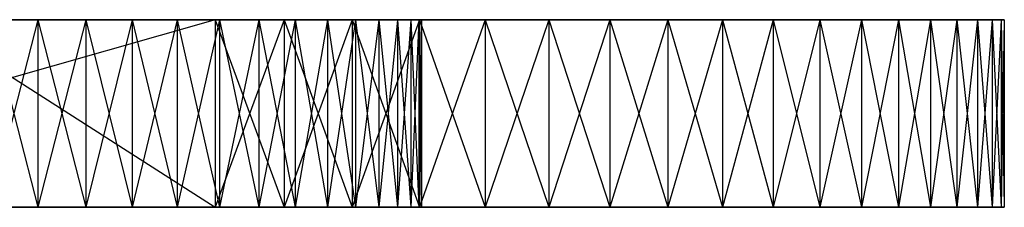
# Model space of a CAD drawing. Extents: x -0.31 to 2.17, y -0.31 to 0.31.
# Tile 14 of 14: x 0.85 to 2.17, y -0.12 to 0.12. Entities that reach past the tile are written whole.
import ezdxf

# ---------------------------------------------------------------- set-up
doc = ezdxf.new("R2010")
doc.units = 0
doc.header["$MEASUREMENT"] = 0
doc.linetypes.add('solid', pattern=[0])
doc.layers.add('1', color=7, linetype='solid')

msp = doc.modelspace()

# ---------------------------------------------------------------- linework, layer by layer
at = {"layer": '1', "color": 3, "linetype": 'solid'}
for p, q in [((1.115, 0.125, 1.05), (0.240117, -0.125, 1.05)), ((0.240117, 0.125, 1.05), (1.115, 0.125, 1.05)), ((0.725, 0.125, -1.05), (1.115, 0.125, -1.05)), ((0.725, 0.125, -1.05), (1.115, -0.125, -1.05)), ((1.115, 0.125, -1.05), (0.815, 0.125, -0.575)), ((1.115, 0.125, 1.05), (0.815, 0.125, 0.575)), ((0.815, 0.125, 0.575), (0.87938, 0.125, 0.571385)), ((0.87938, -0.125, 0.571385), (0.815, 0.125, 0.575)), ((0.87938, 0.125, -0.571385), (0.815, 0.125, -0.575)), ((0.815, -0.125, -0.575), (0.87938, 0.125, -0.571385)), ((0.87938, 0.125, -0.571385), (1.115, 0.125, -1.05)), ((1.115, 0.125, 1.05), (0.87938, 0.125, 0.571385)), ((0.87938, -0.125, 0.571385), (0.87938, 0.125, 0.571385)), ((0.87938, 0.125, 0.571385), (0.94295, 0.125, 0.560584)), ((0.94295, -0.125, 0.560584), (0.87938, 0.125, 0.571385)), ((0.94295, 0.125, -0.560584), (0.87938, 0.125, -0.571385)), ((0.87938, -0.125, -0.571385), (0.94295, 0.125, -0.560584)), ((0.87938, -0.125, -0.571385), (0.87938, 0.125, -0.571385)), ((0.94295, 0.125, -0.560584), (1.206514, 0.125, -1.046004)), ((0.94295, 0.125, -0.560584), (1.115, 0.125, -1.05)), ((0.94295, 0.125, 0.560584), (1.115, 0.125, 1.05)), ((0.94295, -0.125, 0.560584), (0.94295, 0.125, 0.560584)), ((0.94295, 0.125, 0.560584), (1.00491, 0.125, 0.542733)), ((1.00491, -0.125, 0.542733), (0.94295, 0.125, 0.560584)), ((1.00491, 0.125, -0.542733), (0.94295, 0.125, -0.560584)), ((0.94295, -0.125, -0.560584), (1.00491, 0.125, -0.542733)), ((0.94295, -0.125, -0.560584), (0.94295, 0.125, -0.560584)), ((1.00491, 0.125, -0.542733), (1.297331, 0.125, -1.034048)), ((1.00491, 0.125, -0.542733), (1.206514, 0.125, -1.046004)), ((1.206514, 0.125, 1.046004), (1.00491, 0.125, 0.542733)), ((1.115, 0.125, 1.05), (1.00491, 0.125, 0.542733)), ((1.00491, -0.125, 0.542733), (1.00491, 0.125, 0.542733)), ((1.00491, 0.125, 0.542733), (1.064483, 0.125, 0.518057)), ((1.064483, -0.125, 0.518057), (1.00491, 0.125, 0.542733)), ((1.064483, 0.125, -0.518057), (1.00491, 0.125, -0.542733)), ((1.00491, -0.125, -0.542733), (1.064483, 0.125, -0.518057)), ((1.00491, -0.125, -0.542733), (1.00491, 0.125, -0.542733)), ((1.064483, 0.125, -0.518057), (1.38676, 0.125, -1.014222)), ((1.064483, 0.125, -0.518057), (1.297331, 0.125, -1.034048)), ((1.38676, 0.125, 1.014222), (1.064483, 0.125, 0.518057)), ((1.297331, 0.125, 1.034048), (1.064483, 0.125, 0.518057)), ((1.206514, 0.125, 1.046004), (1.064483, 0.125, 0.518057)), ((1.064483, -0.125, 0.518057), (1.064483, 0.125, 0.518057)), ((1.064483, 0.125, 0.518057), (1.120918, 0.125, 0.486866)), ((1.120918, -0.125, 0.486866), (1.064483, 0.125, 0.518057)), ((1.120918, 0.125, -0.486866), (1.064483, 0.125, -0.518057)), ((1.064483, -0.125, -0.518057), (1.120918, 0.125, -0.486866)), ((1.064483, -0.125, -0.518057), (1.064483, 0.125, -0.518057)), ((1.115, 0.125, 1.05), (1.115, -0.125, 1.05)), ((1.206514, 0.125, 1.046004), (1.115, 0.125, 1.05)), ((1.206514, 0.125, 1.046004), (1.115, -0.125, 1.05)), ((1.115, 0.125, -1.05), (1.206514, 0.125, -1.046004)), ((1.115, 0.125, -1.05), (1.206514, -0.125, -1.046004)), ((1.115, 0.125, -1.05), (1.115, -0.125, -1.05)), ((1.38676, 0.125, -1.014222), (1.120918, 0.125, -0.486866)), ((1.474121, 0.125, -0.986677), (1.120918, 0.125, -0.486866)), ((1.558749, 0.125, -0.951623), (1.120918, 0.125, -0.486866)), ((1.474121, 0.125, 0.986677), (1.120918, 0.125, 0.486866)), ((1.38676, 0.125, 1.014222), (1.120918, 0.125, 0.486866)), ((1.120918, -0.125, 0.486866), (1.120918, 0.125, 0.486866)), ((1.120918, 0.125, 0.486866), (1.173507, 0.125, 0.449553)), ((1.173507, -0.125, 0.449553), (1.120918, 0.125, 0.486866)), ((1.173507, 0.125, -0.449553), (1.120918, 0.125, -0.486866)), ((1.120918, -0.125, -0.486866), (1.173507, 0.125, -0.449553)), ((1.120918, -0.125, -0.486866), (1.120918, 0.125, -0.486866)), ((1.558749, 0.125, -0.951623), (1.173507, 0.125, -0.449553)), ((1.64, 0.125, -0.909327), (1.173507, 0.125, -0.449553)), ((1.64, 0.125, 0.909327), (1.173507, 0.125, 0.449553)), ((1.558749, 0.125, 0.951623), (1.173507, 0.125, 0.449553)), ((1.474121, 0.125, 0.986677), (1.173507, 0.125, 0.449553)), ((1.173507, -0.125, 0.449553), (1.173507, 0.125, 0.449553)), ((1.173507, 0.125, 0.449553), (1.221586, 0.125, 0.406586)), ((1.221586, -0.125, 0.406586), (1.173507, 0.125, 0.449553)), ((1.221586, 0.125, -0.406586), (1.173507, 0.125, -0.449553)), ((1.173507, -0.125, -0.449553), (1.221586, 0.125, -0.406586)), ((1.173507, -0.125, -0.449553), (1.173507, 0.125, -0.449553)), ((1.206514, 0.125, 1.046004), (1.206514, -0.125, 1.046004)), ((1.297331, 0.125, 1.034048), (1.206514, 0.125, 1.046004)), ((1.297331, 0.125, 1.034048), (1.206514, -0.125, 1.046004)), ((1.206514, 0.125, -1.046004), (1.297331, 0.125, -1.034048)), ((1.206514, 0.125, -1.046004), (1.297331, -0.125, -1.034048)), ((1.206514, 0.125, -1.046004), (1.206514, -0.125, -1.046004)), ((1.64, 0.125, -0.909327), (1.221586, 0.125, -0.406586)), ((1.717255, 0.125, -0.86011), (1.221586, 0.125, -0.406586)), ((1.789927, 0.125, -0.804347), (1.221586, 0.125, -0.406586)), ((1.717255, 0.125, 0.86011), (1.221586, 0.125, 0.406586)), ((1.64, 0.125, 0.909327), (1.221586, 0.125, 0.406586)), ((1.221586, -0.125, 0.406586), (1.221586, 0.125, 0.406586)), ((1.221586, 0.125, 0.406586), (1.264553, 0.125, 0.358507)), ((1.264553, -0.125, 0.358507), (1.221586, 0.125, 0.406586)), ((1.264553, 0.125, -0.358507), (1.221586, 0.125, -0.406586)), ((1.221586, -0.125, -0.406586), (1.264553, 0.125, -0.358507)), ((1.221586, -0.125, -0.406586), (1.221586, 0.125, -0.406586)), ((1.789927, 0.125, -0.804347), (1.264553, 0.125, -0.358507)), ((1.857462, 0.125, -0.742462), (1.264553, 0.125, -0.358507)), ((1.857462, 0.125, 0.742462), (1.264553, 0.125, 0.358507)), ((1.789927, 0.125, 0.804347), (1.264553, 0.125, 0.358507)), ((1.717255, 0.125, 0.86011), (1.264553, 0.125, 0.358507)), ((1.264553, -0.125, 0.358507), (1.264553, 0.125, 0.358507)), ((1.264553, 0.125, 0.358507), (1.301866, 0.125, 0.305918)), ((1.301866, -0.125, 0.305918), (1.264553, 0.125, 0.358507)), ((1.301866, 0.125, -0.305918), (1.264553, 0.125, -0.358507)), ((1.264553, -0.125, -0.358507), (1.301866, 0.125, -0.305918)), ((1.264553, -0.125, -0.358507), (1.264553, 0.125, -0.358507)), ((1.297331, 0.125, 1.034048), (1.297331, -0.125, 1.034048)), ((1.38676, 0.125, 1.014222), (1.297331, 0.125, 1.034048)), ((1.38676, 0.125, 1.014222), (1.297331, -0.125, 1.034048)), ((1.297331, 0.125, -1.034048), (1.38676, 0.125, -1.014222)), ((1.297331, 0.125, -1.034048), (1.38676, -0.125, -1.014222)), ((1.297331, 0.125, -1.034048), (1.297331, -0.125, -1.034048)), ((1.857462, 0.125, -0.742462), (1.301866, 0.125, -0.305918)), ((1.301866, 0.125, -0.305918), (1.97511, 0.125, -0.602255)), ((1.919347, 0.125, -0.674927), (1.301866, 0.125, -0.305918)), ((1.919347, 0.125, 0.674927), (1.301866, 0.125, 0.305918)), ((1.857462, 0.125, 0.742462), (1.301866, 0.125, 0.305918)), ((1.301866, -0.125, 0.305918), (1.301866, 0.125, 0.305918)), ((1.301866, 0.125, 0.305918), (1.333057, 0.125, 0.249483)), ((1.333057, -0.125, 0.249483), (1.301866, 0.125, 0.305918)), ((1.333057, 0.125, -0.249483), (1.301866, 0.125, -0.305918)), ((1.301866, -0.125, -0.305918), (1.333057, 0.125, -0.249483)), ((1.301866, -0.125, -0.305918), (1.301866, 0.125, -0.305918)), ((1.97511, 0.125, -0.602255), (1.333057, 0.125, -0.249483)), ((2.024327, 0.125, -0.525), (1.333057, 0.125, -0.249483)), ((2.024327, 0.125, 0.525), (1.333057, 0.125, 0.249483)), ((1.97511, 0.125, 0.602255), (1.333057, 0.125, 0.249483)), ((1.919347, 0.125, 0.674927), (1.333057, 0.125, 0.249483)), ((1.333057, -0.125, 0.249483), (1.333057, 0.125, 0.249483)), ((1.333057, 0.125, 0.249483), (1.357733, 0.125, 0.18991)), ((1.357733, -0.125, 0.18991), (1.333057, 0.125, 0.249483)), ((1.357733, 0.125, -0.18991), (1.333057, 0.125, -0.249483)), ((1.333057, -0.125, -0.249483), (1.357733, 0.125, -0.18991)), ((1.333057, -0.125, -0.249483), (1.333057, 0.125, -0.249483)), ((2.024327, 0.125, -0.525), (1.357733, 0.125, -0.18991)), ((2.066623, 0.125, -0.443749), (1.357733, 0.125, -0.18991)), ((2.101677, 0.125, -0.359121), (1.357733, 0.125, -0.18991)), ((2.101677, 0.125, 0.359121), (1.357733, 0.125, 0.18991)), ((2.066623, 0.125, 0.443749), (1.357733, 0.125, 0.18991)), ((2.024327, 0.125, 0.525), (1.357733, 0.125, 0.18991)), ((1.357733, -0.125, 0.18991), (1.357733, 0.125, 0.18991)), ((1.357733, 0.125, 0.18991), (1.375584, 0.125, 0.12795)), ((1.375584, -0.125, 0.12795), (1.357733, 0.125, 0.18991)), ((1.375584, 0.125, -0.12795), (1.357733, 0.125, -0.18991)), ((1.357733, -0.125, -0.18991), (1.375584, 0.125, -0.12795)), ((1.357733, -0.125, -0.18991), (1.357733, 0.125, -0.18991)), ((2.101677, 0.125, -0.359121), (1.375584, 0.125, -0.12795)), ((2.129222, 0.125, -0.27176), (1.375584, 0.125, -0.12795)), ((2.149048, 0.125, -0.182331), (1.375584, 0.125, -0.12795)), ((2.129222, 0.125, 0.27176), (1.375584, 0.125, 0.12795)), ((2.101677, 0.125, 0.359121), (1.375584, 0.125, 0.12795)), ((1.375584, -0.125, 0.12795), (1.375584, 0.125, 0.12795)), ((1.375584, 0.125, 0.12795), (1.386384, 0.125, 0.06438)), ((1.386384, -0.125, 0.06438), (1.375584, 0.125, 0.12795)), ((1.386384, 0.125, -0.06438), (1.375584, 0.125, -0.12795)), ((1.375584, -0.125, -0.12795), (1.386384, 0.125, -0.06438)), ((1.375584, -0.125, -0.12795), (1.375584, 0.125, -0.12795)), ((2.149048, 0.125, -0.182331), (1.386384, 0.125, -0.06438)), ((2.161005, 0.125, -0.091514), (1.386384, 0.125, -0.06438)), ((2.161005, 0.125, 0.091514), (1.386384, 0.125, 0.06438)), ((2.149048, 0.125, 0.182331), (1.386384, 0.125, 0.06438)), ((2.129222, 0.125, 0.27176), (1.386384, 0.125, 0.06438)), ((1.386384, -0.125, 0.06438), (1.386384, 0.125, 0.06438)), ((1.386384, 0.125, 0.06438), (1.39, 0.125)), ((1.39, -0.125), (1.386384, 0.125, 0.06438)), ((1.39, 0.125), (1.386384, 0.125, -0.06438)), ((1.386384, -0.125, -0.06438), (1.39, 0.125)), ((1.386384, -0.125, -0.06438), (1.386384, 0.125, -0.06438)), ((1.38676, 0.125, 1.014222), (1.38676, -0.125, 1.014222)), ((1.474121, 0.125, 0.986677), (1.38676, 0.125, 1.014222)), ((1.474121, 0.125, 0.986677), (1.38676, -0.125, 1.014222)), ((1.38676, 0.125, -1.014222), (1.474121, 0.125, -0.986677)), ((1.38676, 0.125, -1.014222), (1.474121, -0.125, -0.986677)), ((1.38676, 0.125, -1.014222), (1.38676, -0.125, -1.014222)), ((2.161005, 0.125, -0.091514), (1.39, 0.125)), ((2.165, 0.125), (1.39, 0.125)), ((2.161005, 0.125, 0.091514), (1.39, 0.125)), ((1.39, -0.125), (1.39, 0.125)), ((1.474121, 0.125, 0.986677), (1.474121, -0.125, 0.986677)), ((1.558749, 0.125, 0.951623), (1.474121, 0.125, 0.986677)), ((1.558749, 0.125, 0.951623), (1.474121, -0.125, 0.986677)), ((1.474121, 0.125, -0.986677), (1.558749, 0.125, -0.951623)), ((1.474121, 0.125, -0.986677), (1.558749, -0.125, -0.951623)), ((1.474121, 0.125, -0.986677), (1.474121, -0.125, -0.986677)), ((1.558749, 0.125, 0.951623), (1.558749, -0.125, 0.951623)), ((1.64, 0.125, 0.909327), (1.558749, 0.125, 0.951623)), ((1.64, 0.125, 0.909327), (1.558749, -0.125, 0.951623)), ((1.558749, 0.125, -0.951623), (1.64, 0.125, -0.909327)), ((1.558749, 0.125, -0.951623), (1.64, -0.125, -0.909327)), ((1.558749, 0.125, -0.951623), (1.558749, -0.125, -0.951623)), ((1.64, 0.125, 0.909327), (1.64, -0.125, 0.909327)), ((1.717255, 0.125, 0.86011), (1.64, 0.125, 0.909327)), ((1.717255, 0.125, 0.86011), (1.64, -0.125, 0.909327)), ((1.64, 0.125, -0.909327), (1.717255, 0.125, -0.86011)), ((1.64, 0.125, -0.909327), (1.717255, -0.125, -0.86011)), ((1.64, 0.125, -0.909327), (1.64, -0.125, -0.909327)), ((1.717255, 0.125, 0.86011), (1.717255, -0.125, 0.86011)), ((1.789927, 0.125, 0.804347), (1.717255, 0.125, 0.86011)), ((1.789927, 0.125, 0.804347), (1.717255, -0.125, 0.86011)), ((1.717255, 0.125, -0.86011), (1.789927, 0.125, -0.804347)), ((1.717255, 0.125, -0.86011), (1.789927, -0.125, -0.804347)), ((1.717255, 0.125, -0.86011), (1.717255, -0.125, -0.86011)), ((1.789927, 0.125, 0.804347), (1.789927, -0.125, 0.804347)), ((1.857462, 0.125, 0.742462), (1.789927, 0.125, 0.804347)), ((1.857462, 0.125, 0.742462), (1.789927, -0.125, 0.804347)), ((1.789927, 0.125, -0.804347), (1.857462, 0.125, -0.742462)), ((1.789927, 0.125, -0.804347), (1.857462, -0.125, -0.742462)), ((1.789927, 0.125, -0.804347), (1.789927, -0.125, -0.804347)), ((1.857462, 0.125, 0.742462), (1.857462, -0.125, 0.742462)), ((1.919347, 0.125, 0.674927), (1.857462, 0.125, 0.742462)), ((1.919347, 0.125, 0.674927), (1.857462, -0.125, 0.742462)), ((1.857462, 0.125, -0.742462), (1.919347, 0.125, -0.674927)), ((1.857462, 0.125, -0.742462), (1.919347, -0.125, -0.674927)), ((1.857462, 0.125, -0.742462), (1.857462, -0.125, -0.742462)), ((1.919347, 0.125, 0.674927), (1.919347, -0.125, 0.674927)), ((1.97511, 0.125, 0.602255), (1.919347, 0.125, 0.674927)), ((1.97511, 0.125, 0.602255), (1.919347, -0.125, 0.674927)), ((1.919347, 0.125, -0.674927), (1.97511, 0.125, -0.602255)), ((1.919347, 0.125, -0.674927), (1.97511, -0.125, -0.602255)), ((1.919347, 0.125, -0.674927), (1.919347, -0.125, -0.674927)), ((1.97511, 0.125, 0.602255), (1.97511, -0.125, 0.602255)), ((2.024327, 0.125, 0.525), (1.97511, 0.125, 0.602255)), ((2.024327, 0.125, 0.525), (1.97511, -0.125, 0.602255)), ((1.97511, 0.125, -0.602255), (2.024327, 0.125, -0.525)), ((1.97511, 0.125, -0.602255), (2.024327, -0.125, -0.525)), ((1.97511, 0.125, -0.602255), (1.97511, -0.125, -0.602255)), ((2.024327, 0.125, 0.525), (2.024327, -0.125, 0.525)), ((2.066623, 0.125, 0.443749), (2.024327, 0.125, 0.525)), ((2.066623, 0.125, 0.443749), (2.024327, -0.125, 0.525)), ((2.024327, 0.125, -0.525), (2.066623, 0.125, -0.443749)), ((2.024327, 0.125, -0.525), (2.066623, -0.125, -0.443749)), ((2.024327, 0.125, -0.525), (2.024327, -0.125, -0.525)), ((2.066623, 0.125, 0.443749), (2.066623, -0.125, 0.443749)), ((2.101677, 0.125, 0.359121), (2.066623, 0.125, 0.443749)), ((2.101677, 0.125, 0.359121), (2.066623, -0.125, 0.443749)), ((2.066623, 0.125, -0.443749), (2.101677, 0.125, -0.359121)), ((2.066623, 0.125, -0.443749), (2.101677, -0.125, -0.359121)), ((2.066623, 0.125, -0.443749), (2.066623, -0.125, -0.443749)), ((2.101677, 0.125, 0.359121), (2.101677, -0.125, 0.359121)), ((2.129222, 0.125, 0.27176), (2.101677, 0.125, 0.359121)), ((2.129222, 0.125, 0.27176), (2.101677, -0.125, 0.359121)), ((2.101677, 0.125, -0.359121), (2.129222, 0.125, -0.27176)), ((2.101677, 0.125, -0.359121), (2.129222, -0.125, -0.27176)), ((2.101677, 0.125, -0.359121), (2.101677, -0.125, -0.359121)), ((2.129222, 0.125, 0.27176), (2.129222, -0.125, 0.27176)), ((2.149048, 0.125, 0.182331), (2.129222, 0.125, 0.27176)), ((2.149048, 0.125, 0.182331), (2.129222, -0.125, 0.27176)), ((2.129222, 0.125, -0.27176), (2.149048, 0.125, -0.182331)), ((2.129222, 0.125, -0.27176), (2.149048, -0.125, -0.182331)), ((2.129222, 0.125, -0.27176), (2.129222, -0.125, -0.27176)), ((2.149048, 0.125, 0.182331), (2.149048, -0.125, 0.182331)), ((2.161005, 0.125, 0.091514), (2.149048, 0.125, 0.182331)), ((2.161005, 0.125, 0.091514), (2.149048, -0.125, 0.182331)), ((2.149048, 0.125, -0.182331), (2.161005, 0.125, -0.091514)), ((2.149048, 0.125, -0.182331), (2.161005, -0.125, -0.091514)), ((2.149048, 0.125, -0.182331), (2.149048, -0.125, -0.182331)), ((2.161005, 0.125, 0.091514), (2.161005, -0.125, 0.091514)), ((2.165, 0.125), (2.161005, 0.125, 0.091514)), ((2.165, 0.125), (2.161005, -0.125, 0.091514)), ((2.161005, 0.125, -0.091514), (2.165, 0.125)), ((2.161005, 0.125, -0.091514), (2.165, -0.125)), ((2.161005, 0.125, -0.091514), (2.161005, -0.125, -0.091514)), ((2.165, 0.125), (2.165, -0.125)), ((0.125, -0.125, -0.81), (0.94295, -0.125, -0.560584)), ((0.125, -0.125, -0.81), (0.87938, -0.125, -0.571385)), ((0.125, -0.125, -0.81), (1.115, -0.125, -1.05)), ((1.00491, -0.125, -0.542733), (0.125, -0.125, -0.81)), ((1.115, -0.125, 1.05), (0.240117, -0.125, 1.05)), ((0.240117, -0.125, 0.575), (1.115, -0.125, 1.05)), ((1.115, -0.125, -1.05), (0.725, -0.125, -1.05)), ((1.115, -0.125, 1.05), (0.815, -0.125, 0.575)), ((0.87938, -0.125, 0.571385), (0.815, -0.125, 0.575)), ((0.815, -0.125, -0.575), (0.87938, -0.125, -0.571385)), ((0.87938, -0.125, 0.571385), (1.115, -0.125, 1.05)), ((0.94295, -0.125, 0.560584), (0.87938, -0.125, 0.571385)), ((0.87938, -0.125, -0.571385), (0.94295, -0.125, -0.560584)), ((0.94295, -0.125, 0.560584), (1.206514, -0.125, 1.046004)), ((0.94295, -0.125, 0.560584), (1.115, -0.125, 1.05)), ((1.00491, -0.125, 0.542733), (0.94295, -0.125, 0.560584)), ((0.94295, -0.125, -0.560584), (1.00491, -0.125, -0.542733)), ((1.00491, -0.125, -0.542733), (1.115, -0.125, -1.05)), ((1.00491, -0.125, -0.542733), (1.206514, -0.125, -1.046004)), ((1.00491, -0.125, 0.542733), (1.297331, -0.125, 1.034048)), ((1.00491, -0.125, 0.542733), (1.206514, -0.125, 1.046004)), ((1.064483, -0.125, 0.518057), (1.00491, -0.125, 0.542733)), ((1.00491, -0.125, -0.542733), (1.064483, -0.125, -0.518057)), ((1.064483, -0.125, -0.518057), (1.38676, -0.125, -1.014222)), ((1.064483, -0.125, -0.518057), (1.206514, -0.125, -1.046004)), ((1.297331, -0.125, -1.034048), (1.064483, -0.125, -0.518057)), ((1.064483, -0.125, 0.518057), (1.38676, -0.125, 1.014222)), ((1.064483, -0.125, 0.518057), (1.297331, -0.125, 1.034048)), ((1.120918, -0.125, 0.486866), (1.064483, -0.125, 0.518057)), ((1.064483, -0.125, -0.518057), (1.120918, -0.125, -0.486866)), ((1.115, -0.125, 1.05), (1.206514, -0.125, 1.046004)), ((1.206514, -0.125, -1.046004), (1.115, -0.125, -1.05)), ((1.120918, -0.125, -0.486866), (1.38676, -0.125, -1.014222)), ((1.120918, -0.125, -0.486866), (1.474121, -0.125, -0.986677)), ((1.38676, -0.125, 1.014222), (1.120918, -0.125, 0.486866)), ((1.474121, -0.125, 0.986677), (1.120918, -0.125, 0.486866)), ((1.558749, -0.125, 0.951623), (1.120918, -0.125, 0.486866)), ((1.173507, -0.125, 0.449553), (1.120918, -0.125, 0.486866)), ((1.120918, -0.125, -0.486866), (1.173507, -0.125, -0.449553)), ((1.173507, -0.125, -0.449553), (1.64, -0.125, -0.909327)), ((1.173507, -0.125, -0.449553), (1.474121, -0.125, -0.986677)), ((1.558749, -0.125, -0.951623), (1.173507, -0.125, -0.449553)), ((1.558749, -0.125, 0.951623), (1.173507, -0.125, 0.449553)), ((1.64, -0.125, 0.909327), (1.173507, -0.125, 0.449553)), ((1.221586, -0.125, 0.406586), (1.173507, -0.125, 0.449553)), ((1.173507, -0.125, -0.449553), (1.221586, -0.125, -0.406586)), ((1.206514, -0.125, 1.046004), (1.297331, -0.125, 1.034048)), ((1.297331, -0.125, -1.034048), (1.206514, -0.125, -1.046004)), ((1.221586, -0.125, -0.406586), (1.64, -0.125, -0.909327)), ((1.221586, -0.125, -0.406586), (1.717255, -0.125, -0.86011)), ((1.64, -0.125, 0.909327), (1.221586, -0.125, 0.406586)), ((1.221586, -0.125, 0.406586), (1.789927, -0.125, 0.804347)), ((1.717255, -0.125, 0.86011), (1.221586, -0.125, 0.406586)), ((1.264553, -0.125, 0.358507), (1.221586, -0.125, 0.406586)), ((1.221586, -0.125, -0.406586), (1.264553, -0.125, -0.358507)), ((1.264553, -0.125, -0.358507), (1.857462, -0.125, -0.742462)), ((1.264553, -0.125, -0.358507), (1.717255, -0.125, -0.86011)), ((1.789927, -0.125, -0.804347), (1.264553, -0.125, -0.358507)), ((1.789927, -0.125, 0.804347), (1.264553, -0.125, 0.358507)), ((1.857462, -0.125, 0.742462), (1.264553, -0.125, 0.358507)), ((1.301866, -0.125, 0.305918), (1.264553, -0.125, 0.358507)), ((1.264553, -0.125, -0.358507), (1.301866, -0.125, -0.305918)), ((1.297331, -0.125, 1.034048), (1.38676, -0.125, 1.014222)), ((1.38676, -0.125, -1.014222), (1.297331, -0.125, -1.034048)), ((1.301866, -0.125, -0.305918), (1.857462, -0.125, -0.742462)), ((1.301866, -0.125, -0.305918), (1.919347, -0.125, -0.674927)), ((1.857462, -0.125, 0.742462), (1.301866, -0.125, 0.305918)), ((1.919347, -0.125, 0.674927), (1.301866, -0.125, 0.305918)), ((1.97511, -0.125, 0.602255), (1.301866, -0.125, 0.305918)), ((1.333057, -0.125, 0.249483), (1.301866, -0.125, 0.305918)), ((1.301866, -0.125, -0.305918), (1.333057, -0.125, -0.249483)), ((2.024327, -0.125, -0.525), (1.333057, -0.125, -0.249483)), ((1.333057, -0.125, -0.249483), (1.919347, -0.125, -0.674927)), ((1.97511, -0.125, -0.602255), (1.333057, -0.125, -0.249483)), ((1.97511, -0.125, 0.602255), (1.333057, -0.125, 0.249483)), ((2.024327, -0.125, 0.525), (1.333057, -0.125, 0.249483)), ((1.357733, -0.125, 0.18991), (1.333057, -0.125, 0.249483)), ((1.333057, -0.125, -0.249483), (1.357733, -0.125, -0.18991)), ((2.101677, -0.125, -0.359121), (1.357733, -0.125, -0.18991)), ((1.357733, -0.125, -0.18991), (2.024327, -0.125, -0.525)), ((2.066623, -0.125, -0.443749), (1.357733, -0.125, -0.18991)), ((2.024327, -0.125, 0.525), (1.357733, -0.125, 0.18991)), ((1.357733, -0.125, 0.18991), (2.101677, -0.125, 0.359121)), ((2.066623, -0.125, 0.443749), (1.357733, -0.125, 0.18991)), ((1.375584, -0.125, 0.12795), (1.357733, -0.125, 0.18991)), ((1.357733, -0.125, -0.18991), (1.375584, -0.125, -0.12795)), ((2.101677, -0.125, 0.359121), (1.375584, -0.125, 0.12795)), ((2.129222, -0.125, 0.27176), (1.375584, -0.125, 0.12795)), ((2.149048, -0.125, 0.182331), (1.375584, -0.125, 0.12795)), ((2.129222, -0.125, -0.27176), (1.375584, -0.125, -0.12795)), ((2.101677, -0.125, -0.359121), (1.375584, -0.125, -0.12795)), ((1.386384, -0.125, 0.06438), (1.375584, -0.125, 0.12795)), ((1.375584, -0.125, -0.12795), (1.386384, -0.125, -0.06438)), ((2.149048, -0.125, 0.182331), (1.386384, -0.125, 0.06438)), ((2.161005, -0.125, 0.091514), (1.386384, -0.125, 0.06438)), ((2.161005, -0.125, -0.091514), (1.386384, -0.125, -0.06438)), ((2.149048, -0.125, -0.182331), (1.386384, -0.125, -0.06438)), ((2.129222, -0.125, -0.27176), (1.386384, -0.125, -0.06438)), ((1.39, -0.125), (1.386384, -0.125, 0.06438)), ((1.386384, -0.125, -0.06438), (1.39, -0.125)), ((1.38676, -0.125, 1.014222), (1.474121, -0.125, 0.986677)), ((1.474121, -0.125, -0.986677), (1.38676, -0.125, -1.014222)), ((2.161005, -0.125, 0.091514), (1.39, -0.125)), ((2.165, -0.125), (1.39, -0.125)), ((2.161005, -0.125, -0.091514), (1.39, -0.125)), ((1.474121, -0.125, 0.986677), (1.558749, -0.125, 0.951623)), ((1.558749, -0.125, -0.951623), (1.474121, -0.125, -0.986677)), ((1.558749, -0.125, 0.951623), (1.64, -0.125, 0.909327)), ((1.64, -0.125, -0.909327), (1.558749, -0.125, -0.951623)), ((1.64, -0.125, 0.909327), (1.717255, -0.125, 0.86011)), ((1.717255, -0.125, -0.86011), (1.64, -0.125, -0.909327)), ((1.717255, -0.125, 0.86011), (1.789927, -0.125, 0.804347)), ((1.789927, -0.125, -0.804347), (1.717255, -0.125, -0.86011)), ((1.789927, -0.125, 0.804347), (1.857462, -0.125, 0.742462)), ((1.857462, -0.125, -0.742462), (1.789927, -0.125, -0.804347)), ((1.857462, -0.125, 0.742462), (1.919347, -0.125, 0.674927)), ((1.919347, -0.125, -0.674927), (1.857462, -0.125, -0.742462)), ((1.919347, -0.125, 0.674927), (1.97511, -0.125, 0.602255)), ((1.97511, -0.125, -0.602255), (1.919347, -0.125, -0.674927)), ((1.97511, -0.125, 0.602255), (2.024327, -0.125, 0.525)), ((2.024327, -0.125, -0.525), (1.97511, -0.125, -0.602255)), ((2.024327, -0.125, 0.525), (2.066623, -0.125, 0.443749)), ((2.066623, -0.125, -0.443749), (2.024327, -0.125, -0.525)), ((2.066623, -0.125, 0.443749), (2.101677, -0.125, 0.359121)), ((2.101677, -0.125, -0.359121), (2.066623, -0.125, -0.443749)), ((2.101677, -0.125, 0.359121), (2.129222, -0.125, 0.27176)), ((2.129222, -0.125, -0.27176), (2.101677, -0.125, -0.359121)), ((2.129222, -0.125, 0.27176), (2.149048, -0.125, 0.182331)), ((2.149048, -0.125, -0.182331), (2.129222, -0.125, -0.27176)), ((2.149048, -0.125, 0.182331), (2.161005, -0.125, 0.091514)), ((2.161005, -0.125, -0.091514), (2.149048, -0.125, -0.182331)), ((2.161005, -0.125, 0.091514), (2.165, -0.125)), ((2.165, -0.125), (2.161005, -0.125, -0.091514))]:
    msp.add_line(p, q, dxfattribs=at)

doc.saveas('drawing.dxf')
